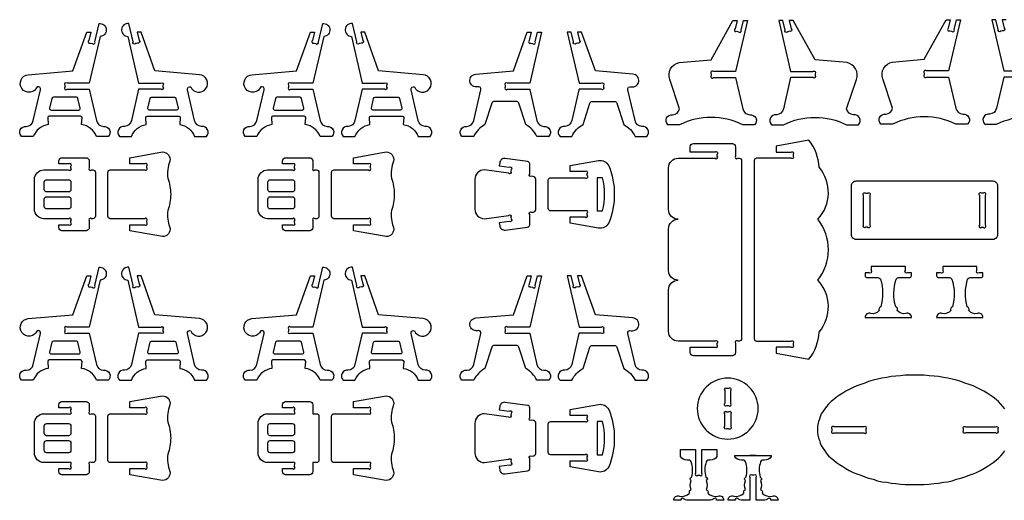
# Model space of a CAD drawing. Extents: x 4810.7 to 4895.3, y 1517.4 to 1570.6.
# Tile 3 of 5: x 4810.7 to 4851.1, y 1550.8 to 1570.5. Entities that reach past the tile are written whole.
import ezdxf

# ---------------------------------------------------------------- set-up
doc = ezdxf.new("R2010")
doc.units = 0
doc.header["$MEASUREMENT"] = 0
doc.layers.add('LAYER1', color=18, linetype='CONTINUOUS')

msp = doc.modelspace()

# ---------------------------------------------------------------- linework, layer by layer
at = {"layer": 'LAYER1'}
for points in [[(4840.059, 1568.335), (4839.148, 1568.335, 1), (4839.059, 1568.247), (4839.059, 1568.21), (4839.059, 1568.173, 1), (4839.148, 1568.085), (4840.059, 1568.085), (4840.357, 1566.803, 0.343544), (4840.641, 1566.564, -0.729626), (4840.839, 1566.153), (4840.357, 1566.153, 0.230289), (4837.762, 1566.153), (4837.28, 1566.153, -0.729626), (4837.477, 1566.564, 0.343544), (4837.762, 1566.803), (4837.357, 1568.014, -0.456332), (4837.748, 1568.7), (4839.059, 1568.81), (4839.954, 1570.435), (4840.122, 1570.435), (4840.042, 1570.091, 1), (4840.108, 1569.985), (4840.18, 1569.968, 1), (4840.286, 1570.034), (4840.379, 1570.435), (4840.547, 1570.435)], [(4842.32, 1568.335), (4843.232, 1568.335, -1), (4843.32, 1568.247), (4843.32, 1568.21), (4843.32, 1568.173, -1), (4843.232, 1568.085), (4842.32, 1568.085), (4842.022, 1566.803, -0.343544), (4841.738, 1566.564, 0.729626), (4841.54, 1566.153), (4842.022, 1566.153, -0.230289), (4844.618, 1566.153), (4845.1, 1566.153, 0.729626), (4844.902, 1566.564, -0.343544), (4844.618, 1566.803), (4845.023, 1568.014, 0.456332), (4844.632, 1568.7), (4843.32, 1568.81), (4842.425, 1570.435), (4842.257, 1570.435), (4842.337, 1570.091, -1), (4842.271, 1569.985), (4842.2, 1569.968, -1), (4842.094, 1570.034), (4842.001, 1570.435), (4841.833, 1570.435)], [(4848.803, 1568.361), (4847.891, 1568.361, 1), (4847.803, 1568.273), (4847.803, 1568.236), (4847.803, 1568.2, 1), (4847.891, 1568.111), (4848.803, 1568.111), (4849.1, 1566.829, 0.343544), (4849.385, 1566.59, -0.729626), (4849.582, 1566.179), (4849.1, 1566.179, 0.230289), (4846.505, 1566.179), (4846.023, 1566.179, -0.729626), (4846.22, 1566.59, 0.343544), (4846.505, 1566.829), (4846.1, 1568.04, -0.456332), (4846.491, 1568.726), (4847.803, 1568.836), (4848.698, 1570.461), (4848.865, 1570.461), (4848.786, 1570.117, 1), (4848.852, 1570.011), (4848.923, 1569.994, 1), (4849.029, 1570.06), (4849.122, 1570.461), (4849.29, 1570.461)], [(4813.54, 1567.856), (4812.629, 1567.856, 1), (4812.54, 1567.767), (4812.54, 1567.731), (4812.54, 1567.694, 1), (4812.629, 1567.606), (4813.54, 1567.606), (4813.838, 1566.323, 0.343544), (4814.122, 1566.084, -0.729626), (4814.32, 1565.674), (4813.838, 1565.674, 0.693778), (4813.838, 1565.674, 0.271498), (4813.225, 1566.159), (4813.244, 1566.45, 0.394231), (4813.184, 1566.506), (4811.897, 1566.506, 0.394231), (4811.837, 1566.45), (4811.856, 1566.159, 0.271498), (4811.243, 1565.674), (4810.761, 1565.674, -0.729626), (4810.958, 1566.084, 0.343544), (4811.243, 1566.323), (4811.536, 1567.588, 0.616854), (4811.403, 1567.708, -0.585378), (4810.779, 1567.633, -0.585378), (4811.04, 1568.205), (4812.871, 1568.358), (4813.435, 1569.956), (4813.603, 1569.956), (4813.523, 1569.611, 1), (4813.589, 1569.505), (4813.661, 1569.489, 1), (4813.767, 1569.555), (4813.941, 1570.306, -0.427759), (4814.24, 1570.066, -0.427759), (4813.987, 1569.779)], [(4815.565, 1567.856), (4816.477, 1567.856, -1), (4816.565, 1567.767), (4816.565, 1567.731), (4816.565, 1567.694, -1), (4816.477, 1567.606), (4815.565, 1567.606), (4815.268, 1566.323, -0.343544), (4814.983, 1566.084, 0.729626), (4814.786, 1565.674), (4815.268, 1565.674, -0.693778), (4815.268, 1565.674, -0.271498), (4815.881, 1566.159), (4815.862, 1566.45, -0.394231), (4815.922, 1566.506), (4817.209, 1566.506, -0.394231), (4817.269, 1566.45), (4817.25, 1566.159, -0.271498), (4817.863, 1565.674), (4818.345, 1565.674, 0.729626), (4818.147, 1566.084, -0.343544), (4817.863, 1566.323), (4817.57, 1567.588, -0.616854), (4817.702, 1567.708, 0.585378), (4818.327, 1567.633, 0.585378), (4818.066, 1568.205), (4816.235, 1568.358), (4815.67, 1569.956), (4815.502, 1569.956), (4815.582, 1569.611, -1), (4815.516, 1569.505), (4815.445, 1569.489, -1), (4815.339, 1569.555), (4815.165, 1570.306, 0.427759), (4814.866, 1570.066, 0.427759), (4815.119, 1569.779)], [(4822.717, 1567.856), (4821.805, 1567.856, 1), (4821.717, 1567.767), (4821.717, 1567.731), (4821.717, 1567.694, 1), (4821.805, 1567.606), (4822.717, 1567.606), (4823.015, 1566.323, 0.343544), (4823.299, 1566.084, -0.729626), (4823.497, 1565.674), (4823.015, 1565.674, 0.693778), (4823.015, 1565.674, 0.271498), (4822.402, 1566.159), (4822.421, 1566.45, 0.394231), (4822.361, 1566.506), (4821.074, 1566.506, 0.394231), (4821.014, 1566.45), (4821.032, 1566.159, 0.271498), (4820.419, 1565.674), (4819.937, 1565.674, -0.729626), (4820.135, 1566.084, 0.343544), (4820.419, 1566.323), (4820.713, 1567.588, 0.616854), (4820.58, 1567.708, -0.585378), (4819.956, 1567.633, -0.585378), (4820.217, 1568.205), (4822.048, 1568.358), (4822.612, 1569.956), (4822.78, 1569.956), (4822.7, 1569.611, 1), (4822.766, 1569.505), (4822.838, 1569.489, 1), (4822.944, 1569.555), (4823.118, 1570.306, -0.427759), (4823.417, 1570.066, -0.427759), (4823.164, 1569.779)], [(4824.742, 1567.856), (4825.654, 1567.856, -1), (4825.742, 1567.767), (4825.742, 1567.731), (4825.742, 1567.694, -1), (4825.654, 1567.606), (4824.742, 1567.606), (4824.444, 1566.323, -0.343544), (4824.16, 1566.084, 0.729626), (4823.962, 1565.674), (4824.444, 1565.674, -0.693778), (4824.444, 1565.674, -0.271498), (4825.058, 1566.159), (4825.039, 1566.45, -0.394231), (4825.099, 1566.506), (4826.386, 1566.506, -0.394231), (4826.446, 1566.45), (4826.427, 1566.159, -0.271498), (4827.04, 1565.674), (4827.522, 1565.674, 0.729626), (4827.324, 1566.084, -0.343544), (4827.04, 1566.323), (4826.746, 1567.588, -0.616854), (4826.879, 1567.708, 0.585378), (4827.504, 1567.633, 0.585378), (4827.243, 1568.205), (4825.412, 1568.358), (4824.847, 1569.956), (4824.679, 1569.956), (4824.759, 1569.611, -1), (4824.693, 1569.505), (4824.622, 1569.489, -1), (4824.516, 1569.555), (4824.341, 1570.306, 0.427759), (4824.042, 1570.066, 0.427759), (4824.296, 1569.779)], [(4831.612, 1567.856), (4830.7, 1567.856, 1), (4830.612, 1567.767), (4830.612, 1567.694, 1), (4830.7, 1567.606), (4831.613, 1567.606, 0.04526), (4831.616, 1567.588), (4831.91, 1566.323, 0.343544), (4832.194, 1566.084, -0.729626), (4832.392, 1565.674), (4831.91, 1565.674, 0.157681), (4831.447, 1566.159), (4831.165, 1567.036, 0.325785), (4831.069, 1567.106), (4830.154, 1567.106, 0.325785), (4830.059, 1567.036), (4829.777, 1566.159, 0.157681), (4829.314, 1565.674), (4828.832, 1565.674, -0.729626), (4829.03, 1566.084, 0.343544), (4829.314, 1566.323), (4829.608, 1567.588, 0.616854), (4829.475, 1567.708, -0.432644), (4829.161, 1567.93, -0.432644), (4829.403, 1568.229), (4830.942, 1568.358), (4831.507, 1569.956), (4831.675, 1569.956), (4831.595, 1569.611, 1), (4831.661, 1569.505), (4831.732, 1569.489, 1), (4831.838, 1569.555), (4831.932, 1569.956), (4832.099, 1569.956)], [(4833.637, 1567.856), (4834.549, 1567.856, -1), (4834.637, 1567.767), (4834.637, 1567.694, -1), (4834.549, 1567.606), (4833.636, 1567.606, -0.04526), (4833.633, 1567.588), (4833.339, 1566.323, -0.343544), (4833.055, 1566.084, 0.729626), (4832.857, 1565.674), (4833.339, 1565.674, -0.157681), (4833.802, 1566.159), (4834.084, 1567.036, -0.325785), (4834.179, 1567.106), (4835.094, 1567.106, -0.325785), (4835.19, 1567.036), (4835.472, 1566.159, -0.157681), (4835.935, 1565.674), (4836.417, 1565.674, 0.729626), (4836.219, 1566.084, -0.343544), (4835.935, 1566.323), (4835.641, 1567.588, -0.616854), (4835.774, 1567.708, 0.432644), (4836.088, 1567.93, 0.432644), (4835.846, 1568.229), (4834.307, 1568.358), (4833.742, 1569.956), (4833.574, 1569.956), (4833.654, 1569.611, -1), (4833.588, 1569.505), (4833.516, 1569.489, -1), (4833.41, 1569.555), (4833.317, 1569.956), (4833.149, 1569.956)], [(4812.54, 1567.282), (4812.067, 1567.282, 0.348878), (4812.008, 1567.236), (4811.914, 1566.829, 0.482714), (4811.972, 1566.756), (4813.108, 1566.756, 0.216532), (4813.154, 1566.776, 0.240993), (4813.167, 1566.829), (4813.073, 1567.236, 0.348878), (4813.014, 1567.282)], [(4816.565, 1567.282), (4817.039, 1567.282, -0.348878), (4817.098, 1567.236), (4817.192, 1566.829, -0.482714), (4817.133, 1566.756), (4815.997, 1566.756, -0.216532), (4815.952, 1566.776, -0.240993), (4815.939, 1566.829), (4816.033, 1567.236, -0.348878), (4816.092, 1567.282)], [(4821.717, 1567.282), (4821.243, 1567.282, 0.348878), (4821.185, 1567.236), (4821.091, 1566.829, 0.482714), (4821.149, 1566.756), (4822.285, 1566.756, 0.216532), (4822.33, 1566.776, 0.240993), (4822.344, 1566.829), (4822.249, 1567.236, 0.348878), (4822.191, 1567.282)], [(4825.742, 1567.282), (4826.216, 1567.282, -0.348878), (4826.274, 1567.236), (4826.369, 1566.829, -0.482714), (4826.31, 1566.756), (4825.174, 1566.756, -0.216532), (4825.129, 1566.776, -0.240993), (4825.116, 1566.829), (4825.21, 1567.236, -0.348878), (4825.268, 1567.282)], [(4837.702, 1559.779, -0.414214), (4837.309, 1560.172), (4837.309, 1561.887, -0.414214), (4837.702, 1562.279, -0.414214), (4837.309, 1562.672), (4837.309, 1564.387, -0.414214), (4837.702, 1564.779), (4839.221, 1564.779, 1), (4839.309, 1564.868), (4839.309, 1564.941, 1), (4839.221, 1565.029), (4838.202, 1565.029), (4838.202, 1565.248, -0.414214), (4838.333, 1565.379), (4839.928, 1565.379, -0.414214), (4840.059, 1565.248), (4840.059, 1564.868, 1), (4840.148, 1564.779), (4840.209, 1564.779, -0.414214), (4840.309, 1564.679), (4840.309, 1557.379, -0.414214), (4840.209, 1557.279), (4840.148, 1557.279, 1), (4840.059, 1557.191), (4840.059, 1556.81, -0.414214), (4839.928, 1556.679), (4838.333, 1556.679, -0.414214), (4838.202, 1556.81), (4838.202, 1557.029), (4839.221, 1557.029, 1), (4839.309, 1557.118), (4839.309, 1557.191, 1), (4839.221, 1557.279), (4837.702, 1557.279, -0.414214), (4837.309, 1557.672), (4837.309, 1559.387, -0.414214)], [(4843.49, 1564.409, 0.157436), (4843.067, 1565.515), (4841.723, 1565.279), (4841.723, 1565.029), (4842.335, 1565.029, -1), (4842.423, 1564.941), (4842.423, 1564.868, -1), (4842.335, 1564.779), (4840.923, 1564.779, 0.414214), (4840.823, 1564.679), (4840.823, 1563.779), (4840.823, 1557.379, 0.414214), (4840.923, 1557.279), (4842.335, 1557.279, -1), (4842.423, 1557.191), (4842.423, 1557.118, -1), (4842.335, 1557.029), (4841.723, 1557.029), (4841.723, 1556.779), (4843.067, 1556.543, 0.157436), (4843.49, 1557.649, 0.379394), (4843.434, 1559.779, 0.346118), (4843.434, 1562.279, 0.379394)], [(4811.683, 1564.3), (4812.702, 1564.3, 1), (4812.79, 1564.388), (4812.79, 1564.461, 1), (4812.702, 1564.55), (4812.29, 1564.55), (4812.29, 1564.669, -0.414214), (4812.421, 1564.8), (4813.41, 1564.8, -0.414214), (4813.54, 1564.669), (4813.54, 1564.388, 1), (4813.629, 1564.3), (4813.69, 1564.3, -0.414214), (4813.79, 1564.2), (4813.79, 1562.4, -0.414214), (4813.69, 1562.3), (4813.629, 1562.3, 1), (4813.54, 1562.211), (4813.54, 1561.931, -0.414214), (4813.41, 1561.8), (4812.421, 1561.8, -0.414214), (4812.29, 1561.931), (4812.29, 1562.05), (4812.702, 1562.05, 1), (4812.79, 1562.138), (4812.79, 1562.211, 1), (4812.702, 1562.3), (4811.683, 1562.3, -0.414214), (4811.29, 1562.692), (4811.29, 1563.907, -0.414214)], [(4814.304, 1563.3), (4814.304, 1564.2, -0.414214), (4814.404, 1564.3), (4815.816, 1564.3, 1), (4815.904, 1564.388), (4815.904, 1564.461, 1), (4815.816, 1564.55), (4815.204, 1564.55), (4815.204, 1564.8), (4816.548, 1565.036, -0.480696), (4816.848, 1564.661, 0.114725), (4816.762, 1563.958, -0.088383), (4816.881, 1563.3, -0.088383), (4816.762, 1562.642, 0.114725), (4816.848, 1561.939, -0.480696), (4816.548, 1561.564), (4815.204, 1561.8), (4815.204, 1562.05), (4815.816, 1562.05, 1), (4815.904, 1562.138), (4815.904, 1562.211, 1), (4815.816, 1562.3), (4814.404, 1562.3, -0.414214), (4814.304, 1562.4)], [(4820.86, 1564.3), (4821.879, 1564.3, 1), (4821.967, 1564.388), (4821.967, 1564.461, 1), (4821.879, 1564.55), (4821.467, 1564.55), (4821.467, 1564.669, -0.414214), (4821.598, 1564.8), (4822.586, 1564.8, -0.414214), (4822.717, 1564.669), (4822.717, 1564.388, 1), (4822.805, 1564.3), (4822.867, 1564.3, -0.414214), (4822.967, 1564.2), (4822.967, 1562.4, -0.414214), (4822.867, 1562.3), (4822.805, 1562.3, 1), (4822.717, 1562.211), (4822.717, 1561.931, -0.414214), (4822.586, 1561.8), (4821.598, 1561.8, -0.414214), (4821.467, 1561.931), (4821.467, 1562.05), (4821.879, 1562.05, 1), (4821.967, 1562.138), (4821.967, 1562.211, 1), (4821.879, 1562.3), (4820.86, 1562.3, -0.414214), (4820.467, 1562.692), (4820.467, 1563.907, -0.414214)], [(4823.481, 1563.3), (4823.481, 1564.2, -0.414214), (4823.581, 1564.3), (4824.993, 1564.3, 1), (4825.081, 1564.388), (4825.081, 1564.461, 1), (4824.993, 1564.55), (4824.381, 1564.55), (4824.381, 1564.8), (4825.725, 1565.036, -0.480696), (4826.025, 1564.661, 0.114725), (4825.939, 1563.958, -0.088383), (4826.057, 1563.3, -0.088383), (4825.939, 1562.642, 0.114725), (4826.025, 1561.939, -0.480696), (4825.725, 1561.564), (4824.381, 1561.8), (4824.381, 1562.05), (4824.993, 1562.05, 1), (4825.081, 1562.138), (4825.081, 1562.211, 1), (4824.993, 1562.3), (4823.581, 1562.3, -0.414214), (4823.481, 1562.4)], [(4831.862, 1563.3), (4831.859, 1563.928, 0.414214), (4831.759, 1564.028), (4831.688, 1564.038, -1), (4831.612, 1564.125), (4831.612, 1564.545, 0.375308), (4831.525, 1564.644), (4830.609, 1564.768, 0.414214), (4830.384, 1564.597), (4830.366, 1564.467), (4830.774, 1564.412, -1), (4830.85, 1564.312), (4830.841, 1564.242, -1), (4830.741, 1564.166), (4829.755, 1564.3, 0.414214), (4829.362, 1563.907), (4829.362, 1563.3), (4829.362, 1562.692, 0.414214), (4829.755, 1562.3), (4830.741, 1562.433, -1), (4830.841, 1562.358), (4830.85, 1562.287, -1), (4830.774, 1562.188), (4830.366, 1562.133), (4830.384, 1562.003, 0.414214), (4830.609, 1561.832), (4831.525, 1561.956, 0.375308), (4831.612, 1562.055), (4831.612, 1562.474, -1), (4831.688, 1562.562), (4831.759, 1562.571, 0.414214), (4831.859, 1562.671)], [(4835.083, 1563.3, -0.101097), (4834.858, 1562.125, -0.327051), (4834.434, 1561.916), (4833.276, 1562.12), (4833.276, 1562.37), (4833.888, 1562.37, 1), (4833.976, 1562.458), (4833.976, 1562.531, 1), (4833.888, 1562.62), (4832.476, 1562.62, -0.414214), (4832.376, 1562.72), (4832.376, 1563.3), (4832.376, 1563.88, -0.414214), (4832.476, 1563.98), (4833.888, 1563.98, 1), (4833.976, 1564.068), (4833.976, 1564.141, 1), (4833.888, 1564.23), (4833.276, 1564.23), (4833.276, 1564.48), (4834.434, 1564.683, -0.327051), (4834.858, 1564.474, -0.101097)], [(4834.599, 1562.62, 0.124363), (4834.599, 1563.98), (4834.376, 1563.98), (4834.376, 1562.62)], [(4812.79, 1563.8), (4812.79, 1563.5, -0.414214), (4812.69, 1563.4), (4811.79, 1563.4, -0.414214), (4811.69, 1563.5), (4811.69, 1563.8, -0.414214), (4811.79, 1563.9), (4812.69, 1563.9, -0.414214)], [(4821.967, 1563.8), (4821.967, 1563.5, -0.414214), (4821.867, 1563.4), (4820.967, 1563.4, -0.414214), (4820.867, 1563.5), (4820.867, 1563.8, -0.414214), (4820.967, 1563.9), (4821.867, 1563.9, -0.414214)], [(4845.013, 1563.848), (4850.613, 1563.848, -0.414214), (4850.813, 1563.648), (4850.813, 1561.648, -0.414214), (4850.613, 1561.448), (4845.013, 1561.448, -0.414214), (4844.813, 1561.648), (4844.813, 1563.648, -0.414214)], [(4812.79, 1563.1), (4812.79, 1562.8, -0.414214), (4812.69, 1562.7), (4811.79, 1562.7, -0.414214), (4811.69, 1562.8), (4811.69, 1563.1, -0.414214), (4811.79, 1563.2), (4812.69, 1563.2, -0.414214)], [(4821.967, 1563.1), (4821.967, 1562.8, -0.414214), (4821.867, 1562.7), (4820.967, 1562.7, -0.414214), (4820.867, 1562.8), (4820.867, 1563.1, -0.414214), (4820.967, 1563.2), (4821.867, 1563.2, -0.414214)], [(4845.563, 1563.26), (4845.563, 1562.037, -1), (4845.475, 1561.948), (4845.402, 1561.948, -1), (4845.313, 1562.037), (4845.313, 1563.26, -1), (4845.402, 1563.348), (4845.475, 1563.348, -1)], [(4850.063, 1563.26), (4850.063, 1562.037, 1), (4850.152, 1561.948), (4850.225, 1561.948, 1), (4850.313, 1562.037), (4850.313, 1563.26, 1), (4850.225, 1563.348), (4850.152, 1563.348, 1)], [(4813.54, 1557.856), (4812.629, 1557.856, 1), (4812.54, 1557.767), (4812.54, 1557.731), (4812.54, 1557.694, 1), (4812.629, 1557.606), (4813.54, 1557.606), (4813.838, 1556.323, 0.343544), (4814.122, 1556.084, -0.729626), (4814.32, 1555.674), (4813.838, 1555.674, 0.693778), (4813.838, 1555.674, 0.271498), (4813.225, 1556.159), (4813.244, 1556.45, 0.394231), (4813.184, 1556.506), (4811.897, 1556.506, 0.394231), (4811.837, 1556.45), (4811.856, 1556.159, 0.271498), (4811.243, 1555.674), (4810.761, 1555.674, -0.729626), (4810.958, 1556.084, 0.343544), (4811.243, 1556.323), (4811.536, 1557.588, 0.616854), (4811.403, 1557.708, -0.585378), (4810.779, 1557.633, -0.585378), (4811.04, 1558.205), (4812.871, 1558.358), (4813.435, 1559.956), (4813.603, 1559.956), (4813.523, 1559.611, 1), (4813.589, 1559.505), (4813.661, 1559.489, 1), (4813.767, 1559.555), (4813.941, 1560.306, -0.427759), (4814.24, 1560.066, -0.427759), (4813.987, 1559.779)], [(4815.565, 1557.856), (4816.477, 1557.856, -1), (4816.565, 1557.767), (4816.565, 1557.731), (4816.565, 1557.694, -1), (4816.477, 1557.606), (4815.565, 1557.606), (4815.268, 1556.323, -0.343544), (4814.983, 1556.084, 0.729626), (4814.786, 1555.674), (4815.268, 1555.674, -0.693778), (4815.268, 1555.674, -0.271498), (4815.881, 1556.159), (4815.862, 1556.45, -0.394231), (4815.922, 1556.506), (4817.209, 1556.506, -0.394231), (4817.269, 1556.45), (4817.25, 1556.159, -0.271498), (4817.863, 1555.674), (4818.345, 1555.674, 0.729626), (4818.147, 1556.084, -0.343544), (4817.863, 1556.323), (4817.57, 1557.588, -0.616854), (4817.702, 1557.708, 0.585378), (4818.327, 1557.633, 0.585378), (4818.066, 1558.205), (4816.235, 1558.358), (4815.67, 1559.956), (4815.502, 1559.956), (4815.582, 1559.611, -1), (4815.516, 1559.505), (4815.445, 1559.489, -1), (4815.339, 1559.555), (4815.165, 1560.306, 0.427759), (4814.866, 1560.066, 0.427759), (4815.119, 1559.779)], [(4822.717, 1557.856), (4821.805, 1557.856, 1), (4821.717, 1557.767), (4821.717, 1557.731), (4821.717, 1557.694, 1), (4821.805, 1557.606), (4822.717, 1557.606), (4823.015, 1556.323, 0.343544), (4823.299, 1556.084, -0.729626), (4823.497, 1555.674), (4823.015, 1555.674, 0.693778), (4823.015, 1555.674, 0.271498), (4822.402, 1556.159), (4822.421, 1556.45, 0.394231), (4822.361, 1556.506), (4821.074, 1556.506, 0.394231), (4821.014, 1556.45), (4821.032, 1556.159, 0.271498), (4820.419, 1555.674), (4819.937, 1555.674, -0.729626), (4820.135, 1556.084, 0.343544), (4820.419, 1556.323), (4820.713, 1557.588, 0.616854), (4820.58, 1557.708, -0.585378), (4819.956, 1557.633, -0.585378), (4820.217, 1558.205), (4822.048, 1558.358), (4822.612, 1559.956), (4822.78, 1559.956), (4822.7, 1559.611, 1), (4822.766, 1559.505), (4822.838, 1559.489, 1), (4822.944, 1559.555), (4823.118, 1560.306, -0.427759), (4823.417, 1560.066, -0.427759), (4823.164, 1559.779)], [(4824.742, 1557.856), (4825.654, 1557.856, -1), (4825.742, 1557.767), (4825.742, 1557.731), (4825.742, 1557.694, -1), (4825.654, 1557.606), (4824.742, 1557.606), (4824.444, 1556.323, -0.343544), (4824.16, 1556.084, 0.729626), (4823.962, 1555.674), (4824.444, 1555.674, -0.693778), (4824.444, 1555.674, -0.271498), (4825.058, 1556.159), (4825.039, 1556.45, -0.394231), (4825.099, 1556.506), (4826.386, 1556.506, -0.394231), (4826.446, 1556.45), (4826.427, 1556.159, -0.271498), (4827.04, 1555.674), (4827.522, 1555.674, 0.729626), (4827.324, 1556.084, -0.343544), (4827.04, 1556.323), (4826.746, 1557.588, -0.616854), (4826.879, 1557.708, 0.585378), (4827.504, 1557.633, 0.585378), (4827.243, 1558.205), (4825.412, 1558.358), (4824.847, 1559.956), (4824.679, 1559.956), (4824.759, 1559.611, -1), (4824.693, 1559.505), (4824.622, 1559.489, -1), (4824.516, 1559.555), (4824.341, 1560.306, 0.427759), (4824.042, 1560.066, 0.427759), (4824.296, 1559.779)], [(4846.325, 1558.244), (4847.275, 1558.244, 0.570657), (4847.042, 1558.41, -0.289506), (4846.697, 1558.538, 0.497317), (4846.631, 1558.683, 0.217136), (4846.631, 1558.683, -0.145354), (4846.646, 1559.82, -0.281118), (4846.793, 1559.894), (4847.216, 1559.894, 0.414214), (4847.276, 1559.954), (4847.276, 1560.084), (4847.114, 1560.084, -1), (4847.026, 1560.172), (4847.026, 1560.334), (4846.451, 1560.334), (4846.325, 1560.334), (4846.2, 1560.334), (4845.625, 1560.334), (4845.625, 1560.172, -1), (4845.537, 1560.084), (4845.375, 1560.084), (4845.375, 1559.954, 0.414214), (4845.435, 1559.894), (4845.857, 1559.894, -0.281118), (4846.004, 1559.82, -0.145354), (4846.02, 1558.683, 0.217136), (4846.02, 1558.683, 0.497317), (4845.953, 1558.538, -0.289506), (4845.609, 1558.41, 0.570657), (4845.376, 1558.244)], [(4849.26, 1558.244), (4850.21, 1558.244, 0.570657), (4849.977, 1558.41, -0.289506), (4849.632, 1558.538, 0.497317), (4849.565, 1558.683, 0.217136), (4849.565, 1558.683, -0.145354), (4849.581, 1559.82, -0.281118), (4849.728, 1559.894), (4850.15, 1559.894, 0.414214), (4850.21, 1559.954), (4850.21, 1560.084), (4850.049, 1560.084, -1), (4849.96, 1560.172), (4849.96, 1560.334), (4849.385, 1560.334), (4849.26, 1560.334), (4849.135, 1560.334), (4848.56, 1560.334), (4848.56, 1560.172, -1), (4848.471, 1560.084), (4848.31, 1560.084), (4848.31, 1559.954, 0.414214), (4848.37, 1559.894), (4848.792, 1559.894, -0.281118), (4848.939, 1559.82, -0.145354), (4848.955, 1558.683, 0.217136), (4848.955, 1558.683, 0.497317), (4848.888, 1558.538, -0.289506), (4848.543, 1558.41, 0.570657), (4848.31, 1558.244)], [(4831.612, 1557.856), (4830.7, 1557.856, 1), (4830.612, 1557.767), (4830.612, 1557.694, 1), (4830.7, 1557.606), (4831.613, 1557.606, 0.04526), (4831.616, 1557.588), (4831.91, 1556.323, 0.343544), (4832.194, 1556.084, -0.729626), (4832.392, 1555.674), (4831.91, 1555.674, 0.157681), (4831.447, 1556.159), (4831.165, 1557.036, 0.325785), (4831.069, 1557.106), (4830.154, 1557.106, 0.325785), (4830.059, 1557.036), (4829.777, 1556.159, 0.157681), (4829.314, 1555.674), (4828.832, 1555.674, -0.729626), (4829.03, 1556.084, 0.343544), (4829.314, 1556.323), (4829.608, 1557.588, 0.616854), (4829.475, 1557.708, -0.432644), (4829.161, 1557.93, -0.432644), (4829.403, 1558.229), (4830.942, 1558.358), (4831.507, 1559.956), (4831.675, 1559.956), (4831.595, 1559.611, 1), (4831.661, 1559.505), (4831.732, 1559.489, 1), (4831.838, 1559.555), (4831.932, 1559.956), (4832.099, 1559.956)], [(4833.637, 1557.856), (4834.549, 1557.856, -1), (4834.637, 1557.767), (4834.637, 1557.694, -1), (4834.549, 1557.606), (4833.636, 1557.606, -0.04526), (4833.633, 1557.588), (4833.339, 1556.323, -0.343544), (4833.055, 1556.084, 0.729626), (4832.857, 1555.674), (4833.339, 1555.674, -0.157681), (4833.802, 1556.159), (4834.084, 1557.036, -0.325785), (4834.179, 1557.106), (4835.094, 1557.106, -0.325785), (4835.19, 1557.036), (4835.472, 1556.159, -0.157681), (4835.935, 1555.674), (4836.417, 1555.674, 0.729626), (4836.219, 1556.084, -0.343544), (4835.935, 1556.323), (4835.641, 1557.588, -0.616854), (4835.774, 1557.708, 0.432644), (4836.088, 1557.93, 0.432644), (4835.846, 1558.229), (4834.307, 1558.358), (4833.742, 1559.956), (4833.574, 1559.956), (4833.654, 1559.611, -1), (4833.588, 1559.505), (4833.516, 1559.489, -1), (4833.41, 1559.555), (4833.317, 1559.956), (4833.149, 1559.956)], [(4812.54, 1557.282), (4812.067, 1557.282, 0.348878), (4812.008, 1557.236), (4811.914, 1556.829, 0.482714), (4811.972, 1556.756), (4813.108, 1556.756, 0.216532), (4813.154, 1556.776, 0.240993), (4813.167, 1556.829), (4813.073, 1557.236, 0.348878), (4813.014, 1557.282)], [(4816.565, 1557.282), (4817.039, 1557.282, -0.348878), (4817.098, 1557.236), (4817.192, 1556.829, -0.482714), (4817.133, 1556.756), (4815.997, 1556.756, -0.216532), (4815.952, 1556.776, -0.240993), (4815.939, 1556.829), (4816.033, 1557.236, -0.348878), (4816.092, 1557.282)], [(4821.717, 1557.282), (4821.243, 1557.282, 0.348878), (4821.185, 1557.236), (4821.091, 1556.829, 0.482714), (4821.149, 1556.756), (4822.285, 1556.756, 0.216532), (4822.33, 1556.776, 0.240993), (4822.344, 1556.829), (4822.249, 1557.236, 0.348878), (4822.191, 1557.282)], [(4825.742, 1557.282), (4826.216, 1557.282, -0.348878), (4826.274, 1557.236), (4826.369, 1556.829, -0.482714), (4826.31, 1556.756), (4825.174, 1556.756, -0.216532), (4825.129, 1556.776, -0.240993), (4825.116, 1556.829), (4825.21, 1557.236, -0.348878), (4825.268, 1557.282)], [(4839.738, 1555.761, 0.414214), (4838.488, 1554.511, 0.414214), (4839.738, 1553.261, 0.414214), (4840.988, 1554.511, 0.414214)], [(4814.304, 1553.3), (4814.304, 1554.2, -0.414214), (4814.404, 1554.3), (4815.816, 1554.3, 1), (4815.904, 1554.388), (4815.904, 1554.461, 1), (4815.816, 1554.55), (4815.204, 1554.55), (4815.204, 1554.8), (4816.548, 1555.036, -0.480696), (4816.848, 1554.661, 0.114725), (4816.762, 1553.958, -0.088383), (4816.881, 1553.3, -0.088383), (4816.762, 1552.642, 0.114725), (4816.848, 1551.939, -0.480696), (4816.548, 1551.564), (4815.204, 1551.8), (4815.204, 1552.05), (4815.816, 1552.05, 1), (4815.904, 1552.138), (4815.904, 1552.211, 1), (4815.816, 1552.3), (4814.404, 1552.3, -0.414214), (4814.304, 1552.4)], [(4823.481, 1553.3), (4823.481, 1554.2, -0.414214), (4823.581, 1554.3), (4824.993, 1554.3, 1), (4825.081, 1554.388), (4825.081, 1554.461, 1), (4824.993, 1554.55), (4824.381, 1554.55), (4824.381, 1554.8), (4825.725, 1555.036, -0.480696), (4826.025, 1554.661, 0.114725), (4825.939, 1553.958, -0.088383), (4826.057, 1553.3, -0.088383), (4825.939, 1552.642, 0.114725), (4826.025, 1551.939, -0.480696), (4825.725, 1551.564), (4824.381, 1551.8), (4824.381, 1552.05), (4824.993, 1552.05, 1), (4825.081, 1552.138), (4825.081, 1552.211, 1), (4824.993, 1552.3), (4823.581, 1552.3, -0.414214), (4823.481, 1552.4)], [(4839.701, 1554.636), (4839.775, 1554.636, 1), (4839.863, 1554.725), (4839.863, 1555.248, 1), (4839.775, 1555.336), (4839.701, 1555.336, 1), (4839.613, 1555.248), (4839.613, 1554.725, 1)], [(4811.683, 1554.3), (4812.702, 1554.3, 1), (4812.79, 1554.388), (4812.79, 1554.461, 1), (4812.702, 1554.55), (4812.29, 1554.55), (4812.29, 1554.669, -0.414214), (4812.421, 1554.8), (4813.41, 1554.8, -0.414214), (4813.54, 1554.669), (4813.54, 1554.388, 1), (4813.629, 1554.3), (4813.69, 1554.3, -0.414214), (4813.79, 1554.2), (4813.79, 1552.4, -0.414214), (4813.69, 1552.3), (4813.629, 1552.3, 1), (4813.54, 1552.211), (4813.54, 1551.931, -0.414214), (4813.41, 1551.8), (4812.421, 1551.8, -0.414214), (4812.29, 1551.931), (4812.29, 1552.05), (4812.702, 1552.05, 1), (4812.79, 1552.138), (4812.79, 1552.211, 1), (4812.702, 1552.3), (4811.683, 1552.3, -0.414214), (4811.29, 1552.692), (4811.29, 1553.907, -0.414214)], [(4820.86, 1554.3), (4821.879, 1554.3, 1), (4821.967, 1554.388), (4821.967, 1554.461, 1), (4821.879, 1554.55), (4821.467, 1554.55), (4821.467, 1554.669, -0.414214), (4821.598, 1554.8), (4822.586, 1554.8, -0.414214), (4822.717, 1554.669), (4822.717, 1554.3), (4822.867, 1554.3, -0.414214), (4822.967, 1554.2), (4822.967, 1552.4, -0.414214), (4822.867, 1552.3), (4822.717, 1552.3), (4822.717, 1551.931, -0.414214), (4822.586, 1551.8), (4821.598, 1551.8, -0.414214), (4821.467, 1551.931), (4821.467, 1552.05), (4821.879, 1552.05, 1), (4821.967, 1552.138), (4821.967, 1552.211, 1), (4821.879, 1552.3), (4820.86, 1552.3, -0.414214), (4820.467, 1552.692), (4820.467, 1553.907, -0.414214)], [(4831.862, 1553.3), (4831.859, 1553.928, 0.414214), (4831.759, 1554.028), (4831.688, 1554.038, -1), (4831.612, 1554.125), (4831.612, 1554.545, 0.375308), (4831.525, 1554.644), (4830.609, 1554.768, 0.414214), (4830.384, 1554.597), (4830.366, 1554.467), (4830.774, 1554.412, -1), (4830.85, 1554.312), (4830.841, 1554.242, -1), (4830.741, 1554.166), (4829.755, 1554.3, 0.414214), (4829.362, 1553.907), (4829.362, 1553.3), (4829.362, 1552.692, 0.414214), (4829.755, 1552.3), (4830.741, 1552.433, -1), (4830.841, 1552.358), (4830.85, 1552.287, -1), (4830.774, 1552.188), (4830.366, 1552.133), (4830.384, 1552.003, 0.414214), (4830.609, 1551.832), (4831.525, 1551.956, 0.375308), (4831.612, 1552.055), (4831.612, 1552.474, -1), (4831.688, 1552.562), (4831.759, 1552.571, 0.414214), (4831.859, 1552.671)], [(4835.083, 1553.3, -0.101097), (4834.858, 1552.125, -0.327051), (4834.434, 1551.916), (4833.276, 1552.12), (4833.276, 1552.37), (4833.888, 1552.37, 1), (4833.976, 1552.458), (4833.976, 1552.531, 1), (4833.888, 1552.62), (4832.476, 1552.62, -0.414214), (4832.376, 1552.72), (4832.376, 1553.3), (4832.376, 1553.88, -0.414214), (4832.476, 1553.98), (4833.888, 1553.98, 1), (4833.976, 1554.068), (4833.976, 1554.141, 1), (4833.888, 1554.23), (4833.276, 1554.23), (4833.276, 1554.48), (4834.434, 1554.683, -0.327051), (4834.858, 1554.474, -0.101097)], [(4839.701, 1554.386), (4839.775, 1554.386, -1), (4839.863, 1554.298), (4839.863, 1553.775, -1), (4839.775, 1553.686), (4839.701, 1553.686, -1), (4839.613, 1553.775), (4839.613, 1554.298, -1)], [(4812.79, 1553.8), (4812.79, 1553.5, -0.414214), (4812.69, 1553.4), (4811.79, 1553.4, -0.414214), (4811.69, 1553.5), (4811.69, 1553.8, -0.414214), (4811.79, 1553.9), (4812.69, 1553.9, -0.414214)], [(4821.967, 1553.8), (4821.967, 1553.5, -0.414214), (4821.867, 1553.4), (4820.967, 1553.4, -0.414214), (4820.867, 1553.5), (4820.867, 1553.8, -0.414214), (4820.967, 1553.9), (4821.867, 1553.9, -0.414214)], [(4834.599, 1552.62, 0.124363), (4834.599, 1553.98), (4834.376, 1553.98), (4834.376, 1552.62)], [(4844.103, 1553.515), (4845.326, 1553.515, 1), (4845.415, 1553.604), (4845.415, 1553.677, 1), (4845.326, 1553.765), (4844.103, 1553.765, 1), (4844.015, 1553.677), (4844.015, 1553.604, 1)], [(4849.503, 1553.765), (4850.726, 1553.765, -1), (4850.815, 1553.677), (4850.815, 1553.604, -1), (4850.726, 1553.515), (4849.503, 1553.515, -1), (4849.415, 1553.604), (4849.415, 1553.677, -1)], [(4812.79, 1553.1), (4812.79, 1552.8, -0.414214), (4812.69, 1552.7), (4811.79, 1552.7, -0.414214), (4811.69, 1552.8), (4811.69, 1553.1, -0.414214), (4811.79, 1553.2), (4812.69, 1553.2, -0.414214)], [(4821.967, 1553.1), (4821.967, 1552.8, -0.414214), (4821.867, 1552.7), (4820.967, 1552.7, -0.414214), (4820.867, 1552.8), (4820.867, 1553.1, -0.414214), (4820.967, 1553.2), (4821.867, 1553.2, -0.414214)], [(4839.297, 1552.551, -0.301445), (4839.015, 1552.401, 0.346418), (4838.859, 1552.327, 0.169376), (4838.842, 1551.701, -0.755968), (4838.852, 1551.557, -0.217136), (4838.852, 1551.19, -0.497317), (4838.918, 1551.045, 0.242348), (4839.339, 1550.917, -0.570657), (4839.572, 1550.751), (4839.276, 1550.751, 0.75881), (4839.187, 1550.821, -0.158853), (4838.972, 1550.751), (4838.122, 1550.751, -0.158853), (4837.907, 1550.821, 0.75881), (4837.818, 1550.751), (4837.522, 1550.751, -0.570657), (4837.755, 1550.917, 0.242348), (4838.175, 1551.045, -0.497317), (4838.242, 1551.19, -0.217136), (4838.242, 1551.557, -0.755968), (4838.252, 1551.701, 0.169376), (4838.235, 1552.327, 0.346418), (4838.079, 1552.401, -0.301445), (4837.797, 1552.551), (4837.797, 1552.841), (4838.422, 1552.841), (4838.422, 1551.864, 1), (4838.51, 1551.776), (4838.584, 1551.776, 1), (4838.672, 1551.864), (4838.672, 1552.841), (4839.297, 1552.841)], [(4841.526, 1552.551, -0.301445), (4841.244, 1552.401, 0.346418), (4841.088, 1552.327, 0.169376), (4841.071, 1551.701, -0.755968), (4841.081, 1551.557, -0.217136), (4841.081, 1551.19, -0.497317), (4841.147, 1551.045, 0.242348), (4841.568, 1550.917, -0.570657), (4841.801, 1550.751), (4841.505, 1550.751, 0.75881), (4841.416, 1550.821, -0.158853), (4841.201, 1550.751), (4840.901, 1550.751), (4840.901, 1551.688, 1), (4840.813, 1551.776), (4840.739, 1551.776, 1), (4840.651, 1551.688), (4840.651, 1550.751), (4840.351, 1550.751, -0.158853), (4840.136, 1550.821, 0.75881), (4840.047, 1550.751), (4839.751, 1550.751, -0.570657), (4839.984, 1550.917, 0.242348), (4840.404, 1551.045, -0.497317), (4840.471, 1551.19, -0.217136), (4840.471, 1551.557, -0.755968), (4840.481, 1551.701, 0.169376), (4840.464, 1552.327, 0.346418), (4840.308, 1552.401, -0.301445), (4840.026, 1552.551), (4840.026, 1552.591), (4841.526, 1552.591)]]:
    msp.add_lwpolyline(points, format="xyb", close=True, dxfattribs=at)
for points in [[(4851.168, 1570.461), (4851, 1570.461), (4851.08, 1570.117, -1), (4851.014, 1570.011), (4850.943, 1569.994, -1), (4850.837, 1570.06), (4850.744, 1570.461), (4850.576, 1570.461), (4851.063, 1568.361), (4851.975, 1568.361, -1)], [(4851.975, 1568.111), (4851.063, 1568.111), (4850.766, 1566.829, -0.343544), (4850.481, 1566.59, 0.729626), (4850.284, 1566.179), (4850.766, 1566.179, -0.230289), (4853.361, 1566.179)]]:
    msp.add_lwpolyline(points, format="xyb", dxfattribs=at)
for points in [[(4851.109, 1554.5), (4851.029, 1554.6), (4850.949, 1554.7), (4850.849, 1554.8), (4850.749, 1554.88), (4850.628, 1554.98), (4850.508, 1555.061), (4850.388, 1555.141), (4850.248, 1555.221), (4850.108, 1555.301), (4849.947, 1555.381), (4849.807, 1555.441), (4849.647, 1555.501), (4849.467, 1555.561), (4849.306, 1555.621), (4849.126, 1555.682), (4848.946, 1555.722), (4848.765, 1555.762), (4848.585, 1555.782), (4848.385, 1555.822), (4848.205, 1555.842), (4848.004, 1555.862), (4847.804, 1555.882), (4847.604, 1555.882), (4847.423, 1555.882), (4847.223, 1555.882), (4847.023, 1555.882), (4846.822, 1555.862), (4846.642, 1555.842), (4846.442, 1555.822), (4846.261, 1555.782), (4846.061, 1555.762), (4845.881, 1555.722), (4845.701, 1555.682), (4845.52, 1555.621), (4845.36, 1555.561), (4845.2, 1555.501), (4845.039, 1555.441), (4844.879, 1555.381), (4844.719, 1555.301), (4844.579, 1555.221), (4844.459, 1555.141), (4844.318, 1555.061), (4844.198, 1554.98), (4844.098, 1554.88), (4843.978, 1554.8), (4843.878, 1554.7), (4843.797, 1554.6), (4843.717, 1554.5), (4843.657, 1554.4), (4843.577, 1554.299), (4843.537, 1554.179), (4843.497, 1554.079), (4843.457, 1553.979), (4843.437, 1553.859), (4843.417, 1553.759), (4843.417, 1553.638), (4843.417, 1553.538), (4843.437, 1553.418), (4843.457, 1553.318), (4843.497, 1553.198), (4843.537, 1553.097), (4843.577, 1552.997), (4843.657, 1552.877), (4843.717, 1552.777), (4843.797, 1552.677), (4843.878, 1552.577), (4843.978, 1552.476), (4844.098, 1552.396), (4844.198, 1552.296), (4844.318, 1552.216), (4844.459, 1552.136), (4844.579, 1552.056), (4844.719, 1551.976), (4844.879, 1551.896), (4845.039, 1551.835), (4845.2, 1551.775), (4845.36, 1551.715), (4845.52, 1551.655), (4845.701, 1551.615), (4845.881, 1551.555), (4846.061, 1551.515), (4846.261, 1551.495), (4846.442, 1551.455), (4846.642, 1551.435), (4846.822, 1551.415), (4847.023, 1551.395), (4847.223, 1551.395), (4847.423, 1551.395), (4847.604, 1551.395), (4847.804, 1551.395), (4848.004, 1551.415), (4848.205, 1551.435), (4848.385, 1551.455), (4848.585, 1551.495), (4848.765, 1551.515), (4848.946, 1551.555), (4849.126, 1551.615), (4849.306, 1551.655), (4849.467, 1551.715), (4849.647, 1551.775), (4849.807, 1551.835), (4849.947, 1551.896), (4850.108, 1551.976), (4850.248, 1552.056), (4850.388, 1552.136), (4850.508, 1552.216), (4850.628, 1552.296), (4850.749, 1552.396), (4850.849, 1552.476), (4850.949, 1552.577), (4851.029, 1552.677), (4851.109, 1552.777)], [(4840.901, 1552.591), (4840.651, 1552.591)]]:
    msp.add_lwpolyline(points, dxfattribs=at)

doc.saveas('drawing.dxf')
